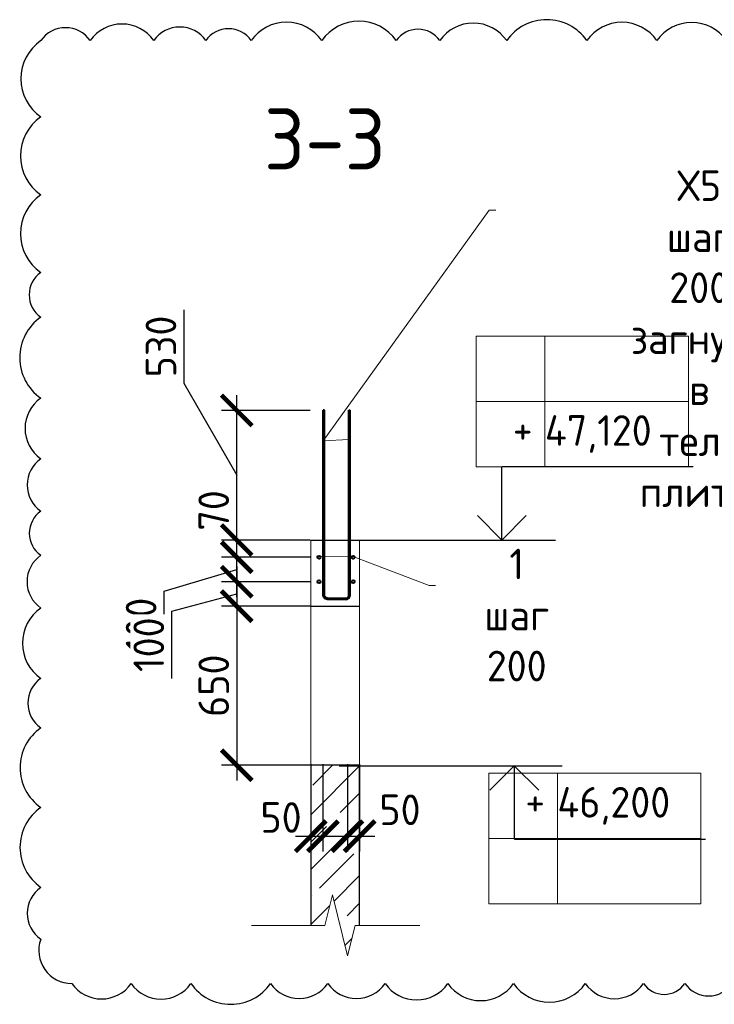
# Model space of a CAD drawing. Header units: millimetres. Extents: x 247266 to 730847, y -636031 to 10052.
# Tile 44 of 256: x 605755 to 611432, y -431427 to -423384. Entities that reach past the tile are written whole.
import ezdxf
from ezdxf import colors
from ezdxf.entities.mleader import LeaderData, LeaderLine
from ezdxf.math import Vec2, Vec3

# ---------------------------------------------------------------- set-up
doc = ezdxf.new("R2010")
doc.units = ezdxf.units.MM
for name, color, linetype, lineweight in [('AF_Stena', 7, 'Continuous', 18), ('RAZMER', 7, 'Continuous', 15), ('Арм_хомуты', 7, 'Continuous', 18), ('Армирование', 7, 'Continuous', 40), ('АС-Таблицы', 7, 'Continuous', 20), ('отметки', 7, 'Continuous', 18), ('подоснова', 7, 'Continuous', 5)]:
    doc.layers.add(name, color=color, linetype=linetype, lineweight=lineweight)
doc.layers.add('РАЗМЕРЫ', color=7, linetype='Continuous')
doc.styles.add('GOST 2.304', font='CS_Gost2304.shx')
doc.styles.add('GOST-2.304_Type-B', font='GOST_Common.ttf')
doc.styles.add('ГОСТ', font='GOST_Common.ttf')
doc.dimstyles.new('мой 25', dxfattribs={"dimscale": 100, "dimtxt": 2.5, "dimasz": 2.5, "dimexe": 1.25, "dimexo": 0.625, "dimtad": 1, "dimdec": 0, "dimlfac": 0.5, "dimtxsty": 'GOST-2.304_Type-B', "dimblk": 'ARCHTICK', "dimcen": 2.5, "dimdle": 1.25, "dimaunit": 1, "dimadec": 1, "dimazin": 2, "dimtfac": 1, "dimtdec": 0, "dimtmove": 1, "dimatfit": 3, "dimfxl": 6, "dimfxlon": 1, "dimtfill": 1, "dimlwd": -1, "dimlwe": -1, "dimarcsym": 0})

# ---------------------------------------------------------------- blocks, each defined once
blk = doc.blocks.new('_ArchTick')
at = {"color": 0, "linetype": 'ByBlock', "const_width": 0.15}
blk.add_lwpolyline([(-0.5, -0.5), (0.5, 0.5)], dxfattribs=at)
blk = doc.blocks.new('*D3460')
at = {"layer": 'DEFPOINTS', "color": 0, "ltscale": 100}
for p in [(608133.3, -429403.8), (608233.2, -429403.8), (608233.2, -430054)]:
    blk.add_point(p, dxfattribs=at)
at = {"layer": 'РАЗМЕРЫ', "color": 0, "linetype": 'Continuous'}
for p, q in [((608133.3, -429466.3), (608133.3, -430179)), ((608233.2, -429466.3), (608233.2, -430179)), ((608008.3, -430054), (608358.2, -430054))]:
    blk.add_line(p, q, dxfattribs=at)
at = {"layer": 'РАЗМЕРЫ', "color": 0, "ltscale": 100, "xscale": 250, "yscale": 250, "zscale": 250}
blk.add_blockref('_ArchTick', (608133.3, -430054), dxfattribs=at)
at = {"layer": 'РАЗМЕРЫ', "color": 0, "ltscale": 100, "xscale": 250, "yscale": 250, "zscale": 250, "rotation": 180}
blk.add_blockref('_ArchTick', (608233.2, -430054), dxfattribs=at)
at = {"layer": 'РАЗМЕРЫ', "color": 0, "lineweight": 0, "ltscale": 100, "insert": (607890.6, -429900.9), "char_height": 250, "attachment_point": 5, "style": 'GOST-2.304_Type-B', "bg_fill": 3, "box_fill_scale": 1.1, "bg_fill_color": 256, "bg_fill_true_color": 13158600, "bg_fill_transparency": 0}
blk.add_mtext('50', dxfattribs=at)
blk = doc.blocks.new('*D3461')
at = {"layer": 'DEFPOINTS', "color": 0, "ltscale": 100}
for p in [(608433.2, -429403.8), (608533.3, -429403.8), (608533.3, -430054)]:
    blk.add_point(p, dxfattribs=at)
at = {"layer": 'РАЗМЕРЫ', "color": 0, "linetype": 'Continuous'}
for p, q in [((608433.2, -429466.3), (608433.2, -430179)), ((608533.3, -429466.3), (608533.3, -430179)), ((608308.2, -430054), (608658.3, -430054))]:
    blk.add_line(p, q, dxfattribs=at)
at = {"layer": 'РАЗМЕРЫ', "color": 0, "ltscale": 100, "xscale": 250, "yscale": 250, "zscale": 250}
blk.add_blockref('_ArchTick', (608433.2, -430054), dxfattribs=at)
at = {"layer": 'РАЗМЕРЫ', "color": 0, "ltscale": 100, "xscale": 250, "yscale": 250, "zscale": 250, "rotation": 180}
blk.add_blockref('_ArchTick', (608533.3, -430054), dxfattribs=at)
at = {"layer": 'РАЗМЕРЫ', "color": 0, "lineweight": 0, "ltscale": 100, "insert": (608862.9, -429838.3), "char_height": 250, "attachment_point": 5, "style": 'GOST-2.304_Type-B', "bg_fill": 3, "box_fill_scale": 1.1, "bg_fill_color": 256, "bg_fill_true_color": 13158600, "bg_fill_transparency": 0}
blk.add_mtext('50', dxfattribs=at)
blk = doc.blocks.new('*D3465')
at = {"layer": 'DEFPOINTS', "color": 0, "ltscale": 100}
for p in [(607528.5, -427775), (608201.3, -427775), (608201.3, -427975)]:
    blk.add_point(p, dxfattribs=at)
at = {"layer": 'РАЗМЕРЫ', "color": 0, "linetype": 'Continuous'}
for p, q in [((607528.5, -428100), (607528.5, -427650)), ((608128.5, -427775), (607403.5, -427775)), ((606934.4, -428053.2), (607528.5, -427875)), ((608128.5, -427975), (607403.5, -427975)), ((606934.4, -428603.6), (606934.4, -428053.2))]:
    blk.add_line(p, q, dxfattribs=at)
at = {"layer": 'РАЗМЕРЫ', "color": 0, "ltscale": 100, "xscale": 250, "yscale": 250, "zscale": 250}
for p, rotation in [((607528.5, -427775), 90), ((607528.5, -427975), 270)]:
    blk.add_blockref('_ArchTick', p, dxfattribs=dict(at, rotation=rotation))
at = {"layer": 'РАЗМЕРЫ', "color": 0, "lineweight": 0, "ltscale": 100, "insert": (606746.8, -428328.4), "char_height": 250, "attachment_point": 5, "rotation": 90, "style": 'GOST-2.304_Type-B', "bg_fill": 3, "box_fill_scale": 1.1, "bg_fill_color": 256, "bg_fill_true_color": 13158600, "bg_fill_transparency": 0}
blk.add_mtext('100', dxfattribs=at)
blk = doc.blocks.new('*D3466')
at = {"layer": 'DEFPOINTS', "color": 0, "ltscale": 100}
for p in [(607528.5, -427634.5), (608194, -427634.5), (608201.3, -427775)]:
    blk.add_point(p, dxfattribs=at)
at = {"layer": 'РАЗМЕРЫ', "color": 0, "linetype": 'Continuous'}
for p, q in [((607528.5, -427900), (607528.5, -427509.5)), ((608128.5, -427634.5), (607403.5, -427634.5)), ((608128.5, -427775), (607403.5, -427775))]:
    blk.add_line(p, q, dxfattribs=at)
at = {"layer": 'РАЗМЕРЫ', "color": 0, "ltscale": 100, "xscale": 250, "yscale": 250, "zscale": 250}
for p, rotation in [((607528.5, -427634.5), 90), ((607528.5, -427775), 270)]:
    blk.add_blockref('_ArchTick', p, dxfattribs=dict(at, rotation=rotation))
at = {"layer": 'РАЗМЕРЫ', "color": 0, "lineweight": 0, "ltscale": 100, "insert": (607340.7, -427392.6), "char_height": 250, "attachment_point": 5, "rotation": 90, "style": 'GOST-2.304_Type-B', "bg_fill": 3, "box_fill_scale": 1.1, "bg_fill_color": 256, "bg_fill_true_color": 13158600, "bg_fill_transparency": 0}
blk.add_mtext('70', dxfattribs=at)
blk = doc.blocks.new('*D3467')
at = {"layer": 'DEFPOINTS', "color": 0, "ltscale": 100}
for p in [(607528.5, -426575.4), (608234.5, -426575.4), (608133.3, -427634.5)]:
    blk.add_point(p, dxfattribs=at)
at = {"layer": 'РАЗМЕРЫ', "color": 0, "linetype": 'Continuous'}
for p, q in [((607096.9, -425753.4), (607096.9, -426353.8)), ((607096.9, -426353.8), (607528.5, -427104.9)), ((607528.5, -427759.5), (607528.5, -426450.4)), ((608128.5, -426575.4), (607403.5, -426575.4)), ((608070.8, -427634.5), (607403.5, -427634.5))]:
    blk.add_line(p, q, dxfattribs=at)
at = {"layer": 'РАЗМЕРЫ', "color": 0, "ltscale": 100, "xscale": 250, "yscale": 250, "zscale": 250}
for p, rotation in [((607528.5, -426575.4), 90), ((607528.5, -427634.5), 270)]:
    blk.add_blockref('_ArchTick', p, dxfattribs=dict(at, rotation=rotation))
at = {"layer": 'РАЗМЕРЫ', "color": 0, "lineweight": 0, "ltscale": 100, "insert": (606909.2, -426053.6), "char_height": 250, "attachment_point": 5, "rotation": 90, "style": 'GOST-2.304_Type-B', "bg_fill": 3, "box_fill_scale": 1.1, "bg_fill_color": 256, "bg_fill_true_color": 13158600, "bg_fill_transparency": 0}
blk.add_mtext('530', dxfattribs=at)
blk = doc.blocks.new('_None')
blk = doc.blocks.new('*T3462')
at = {"layer": 'DEFPOINTS', "color": 8, "linetype": 'ByBlock', "lineweight": 0}
for p, q in [((0, 1066.7), (1734.3, 1066.7)), ((0, 0), (0, 1066.7)), ((561.2, 0), (561.2, 1066.7)), ((1734.3, 0), (1734.3, 1066.7)), ((0, 533.3), (1734.3, 533.3)), ((0, 0), (1734.3, 0))]:
    blk.add_line(p, q, dxfattribs=at)
at = {"layer": 'АС-Таблицы', "color": 0, "char_height": 250, "style": 'ГОСТ'}
for s, insert, width, attachment_point in [('+', (461.2, 966.7), 361.223, 3), ('46,200', (561.2, 800), 1173.087, 4)]:
    blk.add_mtext(s, dxfattribs=dict(at, insert=insert, width=width, attachment_point=attachment_point))
blk = doc.blocks.new('*T3459')
at = {"layer": 'DEFPOINTS', "color": 8, "linetype": 'ByBlock', "lineweight": 0}
for p, q in [((0, 0), (1734.3, 0)), ((0, 0), (0, -1066.7)), ((561.2, 0), (561.2, -1066.7)), ((1734.3, 0), (1734.3, -1066.7)), ((0, -533.3), (1734.3, -533.3)), ((0, -1066.7), (1734.3, -1066.7))]:
    blk.add_line(p, q, dxfattribs=at)
at = {"layer": 'АС-Таблицы', "color": 0, "char_height": 250, "style": 'ГОСТ'}
for s, insert, width, attachment_point in [('47,120', (561.2, -800), 1173.087, 4), ('+', (461.2, -633.3), 361.223, 3)]:
    blk.add_mtext(s, dxfattribs=dict(at, insert=insert, width=width, attachment_point=attachment_point))
blk = doc.blocks.new('*D3463')
at = {"layer": 'DEFPOINTS', "color": 0, "ltscale": 100}
for p in [(608201.3, -427975), (607528.5, -428174.8), (608234.5, -428174.8)]:
    blk.add_point(p, dxfattribs=at)
at = {"layer": 'РАЗМЕРЫ', "color": 0, "linetype": 'Continuous'}
for p, q in [((607528.5, -427850), (607528.5, -428299.8)), ((608128.5, -427975), (607403.5, -427975)), ((606997.3, -428214.4), (607528.5, -428074.9)), ((606997.3, -428764.8), (606997.3, -428214.4)), ((608128.5, -428174.8), (607403.5, -428174.8))]:
    blk.add_line(p, q, dxfattribs=at)
at = {"layer": 'РАЗМЕРЫ', "color": 0, "ltscale": 100, "xscale": 250, "yscale": 250, "zscale": 250}
for p, rotation in [((607528.5, -427975), 90), ((607528.5, -428174.8), 270)]:
    blk.add_blockref('_ArchTick', p, dxfattribs=dict(at, rotation=rotation))
at = {"layer": 'РАЗМЕРЫ', "color": 0, "ltscale": 100, "insert": (606809.7, -428489.6), "char_height": 250, "attachment_point": 5, "rotation": 90, "style": 'GOST-2.304_Type-B', "bg_fill": 3, "box_fill_scale": 1.1, "bg_fill_color": 256, "bg_fill_true_color": 13158600, "bg_fill_transparency": 0}
blk.add_mtext('100', dxfattribs=at)
blk = doc.blocks.new('*D3464')
at = {"layer": 'DEFPOINTS', "color": 0, "ltscale": 100}
for p in [(608234.5, -428174.8), (607528.5, -429474.3), (608191, -429474.3)]:
    blk.add_point(p, dxfattribs=at)
at = {"layer": 'РАЗМЕРЫ', "color": 0, "linetype": 'Continuous'}
for p, q in [((607528.5, -428049.8), (607528.5, -429599.3)), ((608128.5, -428174.8), (607403.5, -428174.8)), ((608128.5, -429474.3), (607403.5, -429474.3))]:
    blk.add_line(p, q, dxfattribs=at)
at = {"layer": 'РАЗМЕРЫ', "color": 0, "ltscale": 100, "xscale": 250, "yscale": 250, "zscale": 250}
for p, rotation in [((607528.5, -428174.8), 90), ((607528.5, -429474.3), 270)]:
    blk.add_blockref('_ArchTick', p, dxfattribs=dict(at, rotation=rotation))
at = {"layer": 'РАЗМЕРЫ', "color": 0, "ltscale": 100, "insert": (607340.9, -428824.6), "char_height": 250, "attachment_point": 5, "rotation": 90, "style": 'GOST-2.304_Type-B', "bg_fill": 3, "box_fill_scale": 1.1, "bg_fill_color": 256, "bg_fill_true_color": 13158600, "bg_fill_transparency": 0}
blk.add_mtext('650', dxfattribs=at)
blk = doc.blocks.new('*U3458')
at = {"color": 0, "linetype": 'ByBlock', "lineweight": -2}
for p, q in [((-109.1, 25.4), (-103.6, 1535.4)), ((-93.6, 1535.4), (-103.6, 1535.4)), ((-99.1, 25.4), (-93.6, 1535.4)), ((99.3, 24.6), (104.8, 1534.6)), ((104.8, 1534.6), (114.8, 1534.6)), ((109.3, 24.6), (114.8, 1534.6)), ((-108, 16.3), (-109.1, 25.4)), ((-104.5, 7.9), (-108, 16.3)), ((-99, 0.6), (-104.5, 7.9)), ((-98.3, 18.9), (-99.1, 25.4)), ((-91.7, -5), (-99, 0.6)), ((-95.8, 12.9), (-98.3, 18.9)), ((-91.9, 7.7), (-95.8, 12.9)), ((-86.7, 3.7), (-91.9, 7.7)), ((-80.7, 1.1), (-86.7, 3.7)), ((-74.2, 0.3), (-80.7, 1.1)), ((-74.2, 0.3), (74.2, -0.3)), ((74.2, -0.3), (80.7, 0.6)), ((80.7, 0.6), (86.7, 3)), ((86.7, 3), (91.9, 7)), ((91.9, 7), (95.9, 12.1)), ((95.9, 12.1), (98.4, 18.2)), ((98.4, 18.2), (99.3, 24.6)), ((99, -0.1), (104.5, 7.1)), ((104.5, 7.1), (108.1, 15.5)), ((108.1, 15.5), (109.3, 24.6)), ((-83.3, -8.5), (-91.7, -5)), ((-74.2, -9.7), (-83.3, -8.5)), ((74.2, -10.3), (-74.2, -9.7)), ((74.2, -10.3), (83.2, -9.1)), ((83.2, -9.1), (91.7, -5.6)), ((91.7, -5.6), (99, -0.1))]:
    blk.add_line(p, q, dxfattribs=at)
at = {"style": 'GOST 2.304', "oblique": 15, "flags": 9}
for tag, p in [('ПОЗИЦИЯ', (1065.8, -185)), ('ДИАМЕТР', (1066.1, -189.3)), ('КЛАСС', (1066.4, -193.8)), ('ДЛИНА', (1066.9, -198.6)), ('МАССА', (1067.1, -203.9))]:
    blk.add_attdef(tag, p, '', height=2.5, dxfattribs=at)

msp = doc.modelspace()

# ---------------------------------------------------------------- linework, layer by layer
msp.add_lwpolyline([(608309.62, -427634.5), (610133.29, -427634.5)])
at = {"layer": 'AF_Stena', "lineweight": 20}
for p, q in [((608133.26, -427634.5), (608133.26, -429474.35)), ((608533.26, -429474.35), (608533.26, -427634.5))]:
    msp.add_line(p, q, dxfattribs=at)
for points in [[(608310.36, -430532.16), (608247.86, -430782.16)], [(608435.36, -431032.16), (608310.36, -430532.16)], [(608192.86, -430782.16), (607648.75, -430782.16)], [(608247.86, -430782.16), (608192.86, -430782.16)], [(608497.86, -430782.16), (608435.36, -431032.16)], [(608552.86, -430782.16), (608497.86, -430782.16)], [(608552.86, -430782.16), (609024.72, -430782.16)]]:
    msp.add_lwpolyline(points, dxfattribs=at)
at = {"layer": 'RAZMER', "ltscale": 100}
for p, q in [((609697.09, -427032.73), (611259.59, -427032.73)), ((609697.09, -427035.37), (611259.59, -427035.37)), ((609697.09, -427035.37), (611259.59, -427035.37)), ((609798.95, -430077.71), (611361.45, -430077.71)), ((609798.95, -430077.71), (611361.45, -430077.71)), ((609798.95, -430080.36), (611361.45, -430080.36))]:
    msp.add_line(p, q, dxfattribs=at)
at = {"layer": 'Армирование', "ltscale": 100}
for centre in [(608201.29, -427774.96), (608481.29, -427774.96), (608201.29, -427974.96), (608481.29, -427974.96)]:
    msp.add_circle(centre, 12, dxfattribs=at)
at = {"layer": 'отметки', "linetype": 'Continuous', "lineweight": 25, "ltscale": 100}
for p, q in [((609694.04, -427032.73), (609694.04, -427632.73)), ((609797.42, -429478.59), (609797.42, -430078.59))]:
    msp.add_line(p, q, dxfattribs=at)
for points in [[(609495.57, -427434.5), (609695.57, -427634.5), (609895.57, -427434.5)], [(609597.42, -429678.59), (609797.42, -429478.59), (609997.42, -429678.59)]]:
    msp.add_lwpolyline(points, dxfattribs=at)
at = {"layer": 'РАЗМЕРЫ'}
msp.add_line((608133.26, -427634.5), (608533.26, -427634.5), dxfattribs=at)

# ---------------------------------------------------------------- block references
for name, p in [('*T3459', (609486.15, -425968.71)), ('*T3462', (609588, -430606.09))]:
    msp.add_blockref(name, p)

# ---------------------------------------------------------------- texts
at = {"layer": 'РАЗМЕРЫ', "insert": (608249.22, -424358.41), "char_height": 500, "attachment_point": 5, "style": 'GOST-2.304_Type-B'}
msp.add_mtext_dynamic_manual_height_columns('3-3', width=3941.2128, gutter_width=625, heights=[0], dxfattribs=at)

# ---------------------------------------------------------------- next in the draw order: dimensions: what is measured, and where the dimension line sits
at = {"layer": 'РАЗМЕРЫ', "lineweight": 0}
dim = msp.add_linear_dim(base=(607528.54, -427774.96), p1=(608201.29, -427974.96), p2=(608201.29, -427774.96), angle=90, dimstyle='мой 25', dxfattribs=at)
dim.commit()
dim.dimension.update_dxf_attribs({"geometry": '*D3465', "text_midpoint": (606746.79, -428115.7)})
dim = msp.add_linear_dim(base=(608233.22, -430053.96), p1=(608133.26, -429403.79), p2=(608233.22, -429403.79), dimstyle='мой 25', dxfattribs=at)
dim.commit()
dim.dimension.update_dxf_attribs({"geometry": '*D3460', "text_midpoint": (607890.63, -430088.53), "dimtype": 160})

# ---------------------------------------------------------------- next in the draw order: linework, layer by layer
at = {"layer": 'РАЗМЕРЫ'}
for p, q in [((608133.26, -428174.81), (608533.26, -428174.81)), ((608133.26, -429474.35), (608133.26, -430782.16))]:
    msp.add_line(p, q, dxfattribs=at)

# ---------------------------------------------------------------- next in the draw order: dimensions: what is measured, and where the dimension line sits
at = {"layer": 'РАЗМЕРЫ', "lineweight": 0}
dim = msp.add_linear_dim(base=(607528.54, -427634.5), p1=(608201.29, -427774.96), p2=(608194.02, -427634.5), angle=90, dimstyle='мой 25', dxfattribs=at)
dim.commit()
dim.dimension.update_dxf_attribs({"geometry": '*D3466', "text_midpoint": (607528.54, -427392.62), "dimtype": 160})
dim = msp.add_linear_dim(base=(608533.26, -430053.96), p1=(608433.22, -429403.79), p2=(608533.26, -429403.79), dimstyle='мой 25', dxfattribs=at)
dim.commit()
dim.dimension.update_dxf_attribs({"geometry": '*D3461', "text_midpoint": (608862.87, -430025.95), "dimtype": 160})

# ---------------------------------------------------------------- next in the draw order: hatches: boundary and pattern name
at = {"layer": 'РАЗМЕРЫ', "transparency": 33554648}
h = msp.add_hatch(dxfattribs=at)
h.set_pattern_fill('ANSI35', color=256, scale=50)
h.set_pattern_definition([(45, (65461.94, -46685.22), (-224.5064, 224.5064), []), (45, (65686.45, -46685.22), (-224.5064, 224.5064), [396.875, -79.375, 0, -79.375])])
h.paths.add_polyline_path([(608533.26, -429474.35), (608133.26, -429474.35), (608133.26, -430782.16), (608192.86, -430782.16), (608247.86, -430782.16), (608310.36, -430532.16), (608435.36, -431032.16), (608497.86, -430782.16), (608533.26, -430782.16)])

# ---------------------------------------------------------------- next in the draw order: linework, layer by layer
msp.add_lwpolyline([(608365.26, -429478.59), (610188.92, -429478.59)])
at = {"layer": 'РАЗМЕРЫ'}
for p, q in [((608533.26, -429474.35), (608133.26, -429474.35)), ((608533.26, -430782.16), (608533.26, -429474.35))]:
    msp.add_line(p, q, dxfattribs=at)

# ---------------------------------------------------------------- next in the draw order: dimensions: what is measured, and where the dimension line sits
at = {"layer": 'РАЗМЕРЫ', "lineweight": 0}
dim = msp.add_linear_dim(base=(607528.54, -426575.36), p1=(608133.26, -427634.5), p2=(608234.54, -426575.36), angle=90, dimstyle='мой 25', dxfattribs=at)
dim.commit()
dim.dimension.update_dxf_attribs({"geometry": '*D3467', "text_midpoint": (607096.88, -426291.35), "dimtype": 160})

# ---------------------------------------------------------------- next in the draw order: leaders
at = {"layer": 'подоснова'}
ml = msp.add_multileader_mtext('Standard', dxfattribs=at)
ml.set_content('Х5 шаг 200\\Pзагнуть в тело плиты', color=256, style='GOST-2.304_Type-B')
ml.set_leader_properties(color=256, linetype='ByLayer', lineweight=15)
ml.set_arrow_properties(name='NONE')
ml.build(insert=Vec2(0, 0))
ml.multileader.update_dxf_attribs({"text_left_attachment_type": 6, "text_right_attachment_type": 6, "dogleg_length": 10, "arrow_head_size": 18})
ctx = ml.context
ctx.base_point, ctx.char_height, ctx.arrow_head_size, ctx.landing_gap_size, ctx.plane_origin = Vec3(609604.49, -424939.68), 250, 18, 20, Vec3(607813.29, -425961.1)
ctx.left_attachment, ctx.right_attachment, ctx.text_align_type = 6, 6, 1
notes = []
notes.append((ctx, [(0, (1, 1, 0), (609592.96, -424940), (1, 0), 10, [(1, [(608444.72, -426813.98), (608236.31, -426823.36)], 0, [])])]))
ctx.mtext.insert, ctx.mtext.width, ctx.mtext.alignment, ctx.mtext.flow_direction = Vec3(611309.15, -424614.68), 22.8978, 2, 5
ml = msp.add_multileader_mtext('Standard', dxfattribs=at)
ml.set_content('1 шаг 200', color=256, style='GOST-2.304_Type-B')
ml.set_leader_properties(color=256, linetype='ByLayer', lineweight=15)
ml.set_arrow_properties(name='NONE')
ml.build(insert=Vec2(0, 0))
ml.multileader.update_dxf_attribs({"text_left_attachment_type": 6, "text_right_attachment_type": 6, "dogleg_length": 10, "arrow_head_size": 18})
ctx = ml.context
ctx.base_point, ctx.char_height, ctx.arrow_head_size, ctx.landing_gap_size, ctx.plane_origin = Vec3(609111.51, -428005.32), 250, 18, 20, Vec3(607904.16, -427056.46)
ctx.left_attachment, ctx.right_attachment, ctx.text_align_type = 6, 6, 1
notes.append((ctx, [(0, (1, 1, 0), (609100.93, -428005.57), (1, 0), 10, [(1, [(608181.41, -427768.36), (608484.48, -427770.76)], 0, [])])]))
ctx.mtext.insert, ctx.mtext.width, ctx.mtext.alignment, ctx.mtext.flow_direction = Vec3(609817.12, -427705.32), 22.8978, 2, 5
for ctx, leaders in notes:
    for number, flags, end, landing, length, lines in leaders:
        leader = LeaderData()
        leader.index, (leader.has_last_leader_line, leader.has_dogleg_vector, leader.attachment_direction) = number, flags
        leader.last_leader_point, leader.dogleg_vector, leader.dogleg_length = Vec3(end), Vec3(landing), length
        for number, points, colour, breaks in lines:
            line = LeaderLine()
            line.index, line.vertices, line.color, line.breaks = number, Vec3.list(points), colors.encode_raw_color(colour), breaks
            leader.lines.append(line)
        ctx.leaders.append(leader)

# ---------------------------------------------------------------- next in the draw order: dimensions: what is measured, and where the dimension line sits
at = {"layer": 'РАЗМЕРЫ'}
dim = msp.add_linear_dim(base=(607528.54, -428174.81), p1=(608201.29, -427974.96), p2=(608234.54, -428174.81), angle=90, dimstyle='мой 25', dxfattribs=at)
dim.commit()
dim.dimension.update_dxf_attribs({"geometry": '*D3463', "text_midpoint": (606997.29, -428276.92), "dimtype": 160})

# ---------------------------------------------------------------- next in the draw order: dimensions: what is measured, and where the dimension line sits
dim = msp.add_linear_dim(base=(607528.54, -429474.35), p1=(608234.54, -428174.81), p2=(608190.96, -429474.35), angle=90, dimstyle='мой 25', dxfattribs=at)
dim.commit()
dim.dimension.update_dxf_attribs({"geometry": '*D3464', "text_midpoint": (607340.92, -428824.58)})

# ---------------------------------------------------------------- next in the draw order: linework, layer by layer
msp.add_lwpolyline([(611531.84, -423554.55, 0.5205671), (610963.14, -423554.55, 0.5205671), (610390.16, -423554.55, 0.5205671), (609735.22, -423554.55, 0.5205671), (609188.08, -423554.55, 0.5205671), (608832.3, -423554.55, 0.5205671), (608223.65, -423554.55, 0.5205671), (607647.02, -423554.55, 0.5205671), (607276.02, -423554.55, 0.5205671), (606850.73, -423554.55, 0.5205671), (606331.04, -423554.55, 0.5205671), (605926.93, -423554.55, 0.5205671), (605926.93, -424178.04, 0.5205671), (605926.93, -424814.76, 0.5205671), (605926.93, -425449.18, 0.5205671), (605926.93, -425814.1, 0.5205671), (605926.93, -426476.02, 0.5205671), (605926.93, -426970.05, 0.5205671), (605926.93, -427399.26, 0.5205671), (605926.93, -427759.47, 0.5205671), (605926.93, -428190.33, 0.5205671), (605926.93, -428764.75, 0.5205671), (605926.93, -429169.28, 0.5205671), (605926.93, -429819.16, 0.5205671), (605926.93, -430471.76, 0.5205671), (605926.93, -430895.92, 0.5205671), (606181.05, -431257.65, 0.5205671), (606666.07, -431257.65, 0.5205671), (607154.09, -431257.65, 0.5205671), (607805.25, -431257.65, 0.5205671), (608272.66, -431257.65, 0.5205671), (608741.39, -431257.65, 0.5205671), (609254.87, -431257.65, 0.5205671), (609791.24, -431257.65, 0.5205671), (610377.81, -431257.65, 0.5205671), (610852.86, -431257.65, 0.5205671), (611191.58, -431257.65, 0.5205671), (611579.59, -431257.65, 0.5205671)], format="xyb", dxfattribs=at)

# ---------------------------------------------------------------- next in the draw order: block references
at = {"layer": 'Арм_хомуты', "lineweight": 40, "rotation": 0.209348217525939}
msp.add_blockref('*U3458', (608345.52, -428110.04), dxfattribs=at)

doc.saveas('drawing.dxf')
